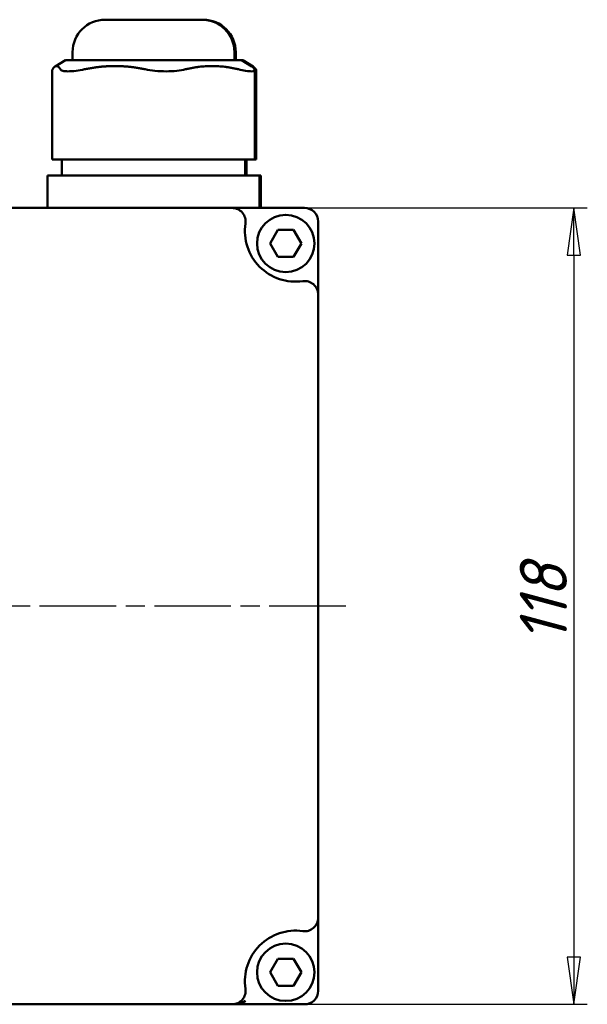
# Model space of a CAD drawing. Header units: millimetres. Extents: x -2878 to 5817, y -195 to 746.
# Tile 5 of 11: x 319 to 403, y 109 to 255. Entities that reach past the tile are written whole.
import ezdxf

# ---------------------------------------------------------------- set-up
doc = ezdxf.new("R2010")
doc.units = ezdxf.units.MM
doc.header["$LTSCALE"] = 2
doc.linetypes.add('CHAIN', pattern=[0.7087, 0.4724, -0.0591, 0.1181, -0.0591])
for name, color, linetype, lineweight in [('Видимый контур (ГОСТ)', 7, 'Continuous', 50), ('Маркер центра (ГОСТ)', 7, 'Continuous', 25), ('Размер (ГОСТ)', 7, 'Continuous', 25)]:
    doc.layers.add(name, color=color, linetype=linetype, lineweight=lineweight)
doc.styles.add('Обычный текст (ГОСТ)', font='GOST Common Italic.ttf')
doc.dimstyles.new('Обычный (ГОСТ)', dxfattribs={"dimscale": 2, "dimtxt": 3.5, "dimasz": 3.5, "dimexe": 1, "dimexo": 0, "dimgap": 0.5, "dimtad": 1, "dimtxsty": 'Обычный текст (ГОСТ)', "dimblk": 'Filled-1', "dimcen": 0.09, "dimdle": 15, "dimclrd": 256, "dimclre": 256, "dimclrt": 256, "dimazin": 2, "dimtfac": 0.714286, "dimtdec": 3, "dimtmove": 0, "dimatfit": 3, "dimfxl": 1, "dimtolj": 1, "dimlwd": 25, "dimlwe": 25, "dimarcsym": 0})

# ---------------------------------------------------------------- blocks, each defined once
blk = doc.blocks.new('Filled-1')
at = {"color": 0}
for p, q in [((0, 0), (-1, 0.143)), ((-1, 0.143), (-1, -0.143)), ((-1, 0), (0, 0)), ((-1, -0.143), (0, 0))]:
    blk.add_line(p, q, dxfattribs=at)
at = {"color": 0, "flags": 128}
blk.add_lwpolyline([(-1, -0.143), (0, 0), (-1, 0.143), (-1, -0.143)], dxfattribs=at)
at = {"color": 0}
blk.add_solid([(-1, -0.143), (0, 0), (-1, 0.143), (-1, -0.143)], dxfattribs=at)
blk = doc.blocks.new('*D13')
at = {"layer": 'Defpoints', "color": 0, "linetype": 'Continuous', "transparency": 16777216}
for p in [(350.5, 226.95), (350.5, 108.95), (401.09, 108.95)]:
    blk.add_point(p, dxfattribs=at)
at = {"layer": 'Размер (ГОСТ)', "linetype": 'Continuous', "lineweight": 25, "transparency": 16777216}
for p, q in [((350.5, 226.95), (403.09, 226.95)), ((401.09, 219.95), (401.09, 115.95)), ((350.5, 108.95), (403.09, 108.95))]:
    blk.add_line(p, q, dxfattribs=at)
at = {"layer": 'Размер (ГОСТ)', "linetype": 'Continuous', "lineweight": 25, "transparency": 16777216, "xscale": 7, "yscale": 7, "zscale": 7}
for p, rotation in [((401.09, 226.95), 90), ((401.09, 108.95), 270)]:
    blk.add_blockref('Filled-1', p, dxfattribs=dict(at, rotation=rotation))
at = {"layer": 'Размер (ГОСТ)', "linetype": 'Continuous', "lineweight": 25, "transparency": 16777216, "insert": (393.09, 162.49), "char_height": 7, "attachment_point": 1, "rotation": 90, "style": 'Обычный текст (ГОСТ)'}
blk.add_mtext('\\A1;118', dxfattribs=at)

msp = doc.modelspace()

# ---------------------------------------------------------------- linework, layer by layer
at = {"layer": 'Видимый контур (ГОСТ)'}
for p, q in [((331.679, 254.847), (346.032, 254.847)), ((346.032, 254.847), (346.229, 254.847)), ((326.879, 248.847), (326.879, 250.047)), ((350.832, 248.847), (350.832, 250.047)), ((351.029, 248.847), (351.029, 250.047)), ((325.835, 248.847), (324.287, 247.918)), ((351.876, 248.847), (325.835, 248.847)), ((352.073, 248.847), (351.876, 248.847)), ((351.876, 248.847), (353.425, 247.918)), ((352.073, 248.847), (353.622, 247.918)), ((323.871, 234.147), (323.871, 247.376)), ((353.841, 234.147), (353.841, 247.376)), ((354.038, 234.147), (354.038, 247.376)), ((323.913, 234.147), (323.871, 234.147)), ((323.913, 234.147), (325.068, 234.147)), ((328.661, 234.147), (325.068, 234.147)), ((325.264, 231.747), (325.264, 234.147)), ((328.661, 234.147), (337.646, 234.147)), ((343.604, 234.147), (337.646, 234.147)), ((343.604, 234.147), (351.434, 234.147)), ((353.841, 234.147), (351.434, 234.147)), ((352.448, 231.747), (352.448, 234.147)), ((352.645, 231.747), (352.645, 234.147)), ((354.038, 234.147), (353.841, 234.147)), ((323.353, 231.747), (323.167, 231.747)), ((323.167, 226.947), (323.167, 231.747)), ((323.353, 231.747), (325.837, 231.747)), ((330.027, 231.747), (325.837, 231.747)), ((330.027, 231.747), (339.715, 231.747)), ((345.53, 231.747), (339.715, 231.747)), ((345.53, 231.747), (352.734, 231.747)), ((354.544, 231.747), (352.734, 231.747)), ((354.741, 231.747), (354.544, 231.747)), ((354.544, 226.947), (354.544, 231.747)), ((354.741, 226.947), (354.741, 231.747)), ((350.5, 226.947), (291.76, 226.947)), ((361.228, 226.947), (350.5, 226.947)), ((363.228, 214.123), (363.228, 224.947)), ((356.129, 221.688), (357.284, 223.688)), ((357.284, 223.688), (359.594, 223.688)), ((359.594, 223.688), (360.748, 221.688)), ((357.284, 219.688), (356.129, 221.688)), ((360.748, 221.688), (359.594, 219.688)), ((359.594, 219.688), (357.284, 219.688)), ((363.228, 121.771), (363.228, 214.123)), ((363.228, 110.947), (363.228, 121.771)), ((356.129, 113.688), (357.284, 115.688)), ((357.284, 115.688), (359.594, 115.688)), ((359.594, 115.688), (360.748, 113.688)), ((357.284, 111.688), (356.129, 113.688)), ((360.748, 113.688), (359.594, 111.688)), ((359.594, 111.688), (357.284, 111.688)), ((291.76, 108.947), (350.5, 108.947)), ((350.5, 108.947), (361.228, 108.947))]:
    msp.add_line(p, q, dxfattribs=at)
for centre in [(358.439, 221.688), (358.439, 113.688)]:
    msp.add_circle(centre, 4.25, dxfattribs=at)
for centre, radius, start, end in [((331.679, 250.047), 4.8, 90, 180), ((346.032, 250.047), 4.8, 0, 90), ((346.229, 250.047), 4.8, 0, 90), ((350.5, 224.947), 2, 351.41681, 90), ((361.228, 224.947), 2, 0, 90), ((359.894, 223.529), 7.5, 171.41681, 278.07002), ((361.228, 214.123), 2, 0, 98.07002), ((361.228, 121.771), 2, 261.92998, 0), ((359.894, 112.365), 7.5, 81.92998, 188.58319), ((350.5, 110.947), 2, 270, 8.58319), ((361.228, 110.947), 2, 270, 0)]:
    msp.add_arc(centre, radius, start, end, dxfattribs=at)
msp.add_open_spline([(323.871, 247.376), (323.871, 247.412), (323.886, 247.453), (323.913, 247.497)], degree=3, dxfattribs=at)
for points, weights in [([(325.068, 247.497), (324.49, 248.436), (323.913, 247.497)], [1.13266408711, 1.19557772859, 1.13266408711]), ([(337.646, 247.497), (333.154, 248.436), (328.661, 247.497)], [1.13266408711, 1.19557772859, 1.13266408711]), ([(351.434, 247.497), (347.519, 248.436), (343.604, 247.497)], [1.13266408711, 1.19557772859, 1.13266408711]), ([(353.425, 247.918), (353.607, 247.808), (353.799, 247.497)], [1.16002766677, 1.15277364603, 1.13266408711]), ([(353.622, 247.918), (353.804, 247.808), (353.996, 247.497)], [1.16002766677, 1.15277364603, 1.13266408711])]:
    msp.add_rational_spline(points, weights, degree=2, dxfattribs=at)
for points, knots in [([(325.068, 247.497), (325.124, 247.407), (325.241, 247.33), (325.624, 247.221), (325.906, 247.193), (326.536, 247.193), (326.936, 247.221), (327.787, 247.33), (328.229, 247.407), (328.661, 247.497)], [-2.87867856, -2.87867856, -2.87867856, -2.87867856, -2.7371558, -2.7371558, -2.57932614, -2.57932614, -2.42149649, -2.42149649, -2.27997373, -2.27997373, -2.27997373, -2.27997373]), ([(343.604, 247.497), (343.227, 247.407), (342.787, 247.33), (341.799, 247.221), (341.243, 247.193), (340.198, 247.193), (339.624, 247.221), (338.566, 247.33), (338.079, 247.407), (337.646, 247.497)], [2.27997373, 2.27997373, 2.27997373, 2.27997373, 2.42149649, 2.42149649, 2.57932614, 2.57932614, 2.7371558, 2.7371558, 2.87867856, 2.87867856, 2.87867856, 2.87867856]), ([(351.434, 247.497), (351.811, 247.407), (352.181, 247.33), (352.856, 247.221), (353.148, 247.193), (353.562, 247.193), (353.719, 247.221), (353.856, 247.33), (353.854, 247.407), (353.799, 247.497)], [-2.87867856, -2.87867856, -2.87867856, -2.87867856, -2.7371558, -2.7371558, -2.57932614, -2.57932614, -2.42149649, -2.42149649, -2.27997373, -2.27997373, -2.27997373, -2.27997373]), ([(353.84, 247.218), (353.905, 247.232), (353.955, 247.252), (354.053, 247.33), (354.051, 247.407), (353.996, 247.497)], [-2.49346608, -2.49346608, -2.49346608, -2.49346608, -2.42149649, -2.42149649, -2.27997373, -2.27997373, -2.27997373, -2.27997373]), ([(350.5, 108.947), (350.502, 108.947), (350.504, 108.947), (350.65, 108.947), (350.939, 108.961), (351.643, 109.053), (352.195, 109.244), (352.5, 109.447)], [-0.2548791, -0.2548791, -0.2548791, -0.2548791, -0.25419674, -0.25419674, -0.20335739, -0.15251804, 0, 0, 0, 0])]:
    msp.add_open_spline(points, degree=3, knots=knots, dxfattribs=at)
at = {"layer": 'Маркер центра (ГОСТ)', "linetype": 'CHAIN', "ltscale": 11.993792}
msp.add_line((367.329, 167.947), (111.666, 167.947), dxfattribs=at)

# ---------------------------------------------------------------- dimensions: what is measured, and where the dimension line sits
at = {"layer": 'Размер (ГОСТ)', "linetype": 'Continuous', "lineweight": 25}
dim = msp.add_linear_dim(base=(401.087, 108.947), p1=(350.5, 226.947), p2=(350.5, 108.947), angle=90, dimstyle='Обычный (ГОСТ)', override={"dimgap": 0.5, "dimdec": 2, "dimtol": 0, "dimlim": 0, "dimtp": 0, "dimtm": 0, "dimtdec": 3, "dimtofl": 0, "dimatfit": 1}, dxfattribs=at)
dim.commit()
dim.dimension.update_dxf_attribs({"geometry": '*D13', "text_midpoint": (401.087, 167.947), "dimtype": 160})

doc.saveas('drawing.dxf')
